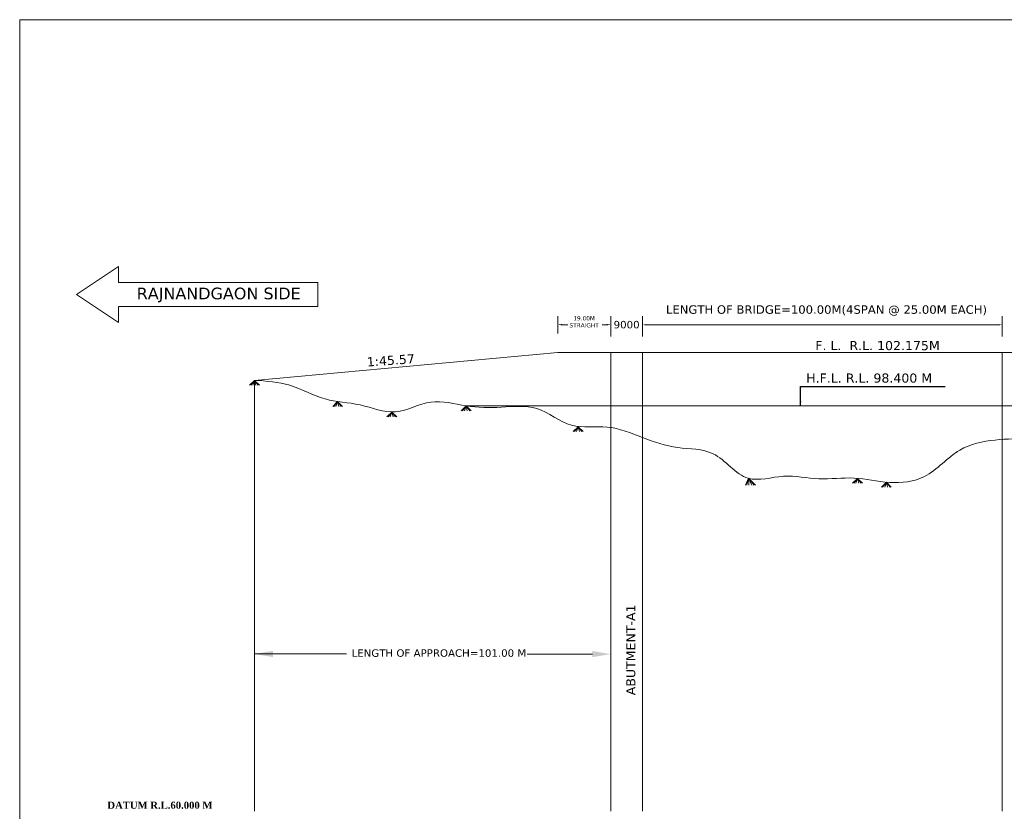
# Model space of a CAD drawing. Header units: feet. Extents: x -7746059455 to -3872629402, y -13315170761 to -6657188523.
# Tile 42 of 52: x -3872697697 to -3872662798, y -6657558385 to -6657530316. Entities that reach past the tile are written whole.
import ezdxf

# ---------------------------------------------------------------- set-up
doc = ezdxf.new("R2010")
doc.units = ezdxf.units.FT
doc.header["$MEASUREMENT"] = 0
doc.layers.add('TEX', color=6, linetype='Continuous')
doc.styles.get("Standard").update_dxf_attribs({"font": 'verdana.ttf', "height": 264})
doc.dimstyles.new('Copy of ISO-25--------4', dxfattribs={"dimtxt": 200, "dimasz": 150, "dimexe": 300, "dimexo": 300, "dimgap": 0.02, "dimtad": 0, "dimtih": 1, "dimtoh": 1, "dimdec": 0, "dimlfac": 4, "dimdsep": 46, "dimtxsty": 'Standard', "dimcen": 150, "dimclrd": 1, "dimclre": 1, "dimclrt": 1, "dimadec": 0, "dimazin": 0, "dimtfac": 1, "dimtdec": 0, "dimtmove": 2, "dimatfit": 3, "dimfxl": 300, "dimarcsym": 0})

msp = doc.modelspace()

# ---------------------------------------------------------------- linework, layer by layer
at = {"layer": 'TEX', "color": 7, "lineweight": 9, "ltscale": 20}
for p, q in [((-3872687125.327003, -6657539636.447472), (-3872694197.172199, -6657539636.447471)), ((-3872687125.327003, -6657540480.681451), (-3872687125.327003, -6657539636.447471)), ((-3872694197.172199, -6657540480.681451), (-3872687125.327003, -6657540480.681451)), ((-3872678622.52843, -6657541437.705831), (-3872678622.52843, -6657540826.447464)), ((-3872676747.528426, -6657541554.97081), (-3872676747.528426, -6657540831.447468)), ((-3872675622.52843, -6657541437.705834), (-3872675622.52843, -6657540831.447468)), ((-3872675621.118276, -6657541554.97081), (-3872675621.118276, -6657540831.447468)), ((-3872662872.528435, -6657541555.205831), (-3872662872.528435, -6657540831.682488)), ((-3872662872.528434, -6657541437.70583), (-3872662872.528434, -6657540831.447463)), ((-3872678472.52843, -6657541132.076647), (-3872678272.52843, -6657541132.076647)), ((-3872676897.528426, -6657541131.447468), (-3872677047.528426, -6657541131.447468)), ((-3872676496.118276, -6657541131.447468), (-3872676494.708121, -6657541131.447468)), ((-3872675475.348738, -6657541131.682499), (-3872674823.954889, -6657541131.682498)), ((-3872674822.528429, -6657541131.447473), (-3872664171.101968, -6657541131.682497)), ((-3872663022.528434, -6657541134.576647), (-3872664172.528429, -6657541131.682497)), ((-3872664021.118275, -6657541131.682497), (-3872664171.101968, -6657541131.682497)), ((-3872662872.528434, -6657541134.576647), (-3872662871.11828, -6657541134.576647)), ((-3872689372.52843, -6657543105.205842), (-3872678622.528428, -6657542117.705841)), ((-3872660873.938582, -6657542117.705838), (-3872678622.528428, -6657542117.705841)), ((-3872676747.528426, -6657558385.205833), (-3872676747.528426, -6657542117.70584)), ((-3872675622.52843, -6657558385.205833), (-3872675622.52843, -6657542117.705835)), ((-3872662872.528435, -6657558385.205825), (-3872662872.528435, -6657542117.705831)), ((-3872689372.52843, -6657543105.205842), (-3872689547.185067, -6657543279.664178)), ((-3872689372.52843, -6657543105.205842), (-3872689547.185067, -6657543279.664178)), ((-3872689372.52843, -6657543105.205842), (-3872689505.945973, -6657543279.664178)), ((-3872689372.52843, -6657543105.205842), (-3872689505.945973, -6657543279.664178)), ((-3872689372.52843, -6657543105.205842), (-3872689432.095883, -6657543279.664186)), ((-3872689372.52843, -6657543105.205842), (-3872689432.095883, -6657543279.664186)), ((-3872689372.52843, -6657558385.205845), (-3872689372.52843, -6657543105.205842)), ((-3872689372.52843, -6657543105.205842), (-3872689197.87179, -6657543279.664178)), ((-3872689372.52843, -6657543105.205842), (-3872689242.653073, -6657543279.664178)), ((-3872689372.52843, -6657543105.205842), (-3872689331.367701, -6657543279.664186)), ((-3872689372.52843, -6657543105.205842), (-3872689197.87179, -6657543279.664178)), ((-3872689372.52843, -6657543105.205842), (-3872689242.653073, -6657543279.664178)), ((-3872689372.52843, -6657543105.205842), (-3872689331.367701, -6657543279.664186)), ((-3872686427.321414, -6657543858.29874), (-3872686601.978052, -6657544032.757076)), ((-3872686427.321414, -6657543858.29874), (-3872686560.738958, -6657544032.757076)), ((-3872686427.321414, -6657543858.29874), (-3872686486.888868, -6657544032.757084)), ((-3872686427.321414, -6657543858.29874), (-3872686252.664775, -6657544032.757076)), ((-3872686427.321414, -6657543858.29874), (-3872686297.446058, -6657544032.757076)), ((-3872686427.321414, -6657543858.29874), (-3872686386.160686, -6657544032.757084)), ((-3872684504.785385, -6657544228.778718), (-3872684679.442022, -6657544403.237054)), ((-3872684504.785385, -6657544228.778718), (-3872684638.202928, -6657544403.237054)), ((-3872684504.785385, -6657544228.778718), (-3872684564.352838, -6657544403.237062)), ((-3872684504.785385, -6657544228.778718), (-3872684330.128746, -6657544403.237054)), ((-3872684504.785385, -6657544228.778718), (-3872684374.910028, -6657544403.237054)), ((-3872684504.785385, -6657544228.778718), (-3872684463.624656, -6657544403.237062)), ((-3872681872.52843, -6657544005.205841), (-3872682047.185067, -6657544179.664177)), ((-3872681872.52843, -6657544005.205841), (-3872682005.945973, -6657544179.664177)), ((-3872681872.52843, -6657544005.205841), (-3872681932.095883, -6657544179.664185)), ((-3872681872.52843, -6657544005.205841), (-3872655622.52843, -6657544005.205838)), ((-3872681872.52843, -6657544005.205841), (-3872681697.87179, -6657544179.664177)), ((-3872681872.52843, -6657544005.205841), (-3872681742.653073, -6657544179.664177)), ((-3872681872.52843, -6657544005.205841), (-3872681831.367701, -6657544179.664185)), ((-3872677900.314137, -6657544747.571383), (-3872678074.970774, -6657544922.029719)), ((-3872677900.314137, -6657544747.571383), (-3872678033.73168, -6657544922.029719)), ((-3872677900.314137, -6657544747.571383), (-3872677959.88159, -6657544922.029727)), ((-3872677900.314137, -6657544747.571383), (-3872677725.657498, -6657544922.029719)), ((-3872677900.314137, -6657544747.571383), (-3872677770.43878, -6657544922.029719)), ((-3872677900.314137, -6657544747.571383), (-3872677859.153409, -6657544922.029727)), ((-3872671870.395067, -6657546568.955255), (-3872671965.005349, -6657546823.369061)), ((-3872671870.395067, -6657546568.955255), (-3872671923.766255, -6657546823.369061)), ((-3872671870.395067, -6657546568.955255), (-3872671615.692073, -6657546823.369061)), ((-3872671870.395067, -6657546568.955255), (-3872671660.473355, -6657546823.369061)), ((-3872671870.395067, -6657546568.955255), (-3872671849.916165, -6657546823.369069)), ((-3872671870.395067, -6657546568.955255), (-3872671749.187984, -6657546823.369069)), ((-3872668000.10116, -6657546578.721802), (-3872668174.757797, -6657546753.180138)), ((-3872668000.10116, -6657546578.721802), (-3872668174.757797, -6657546753.180138)), ((-3872668000.10116, -6657546578.721802), (-3872668133.518703, -6657546753.180138)), ((-3872668000.10116, -6657546578.721802), (-3872668133.518703, -6657546753.180138)), ((-3872668000.10116, -6657546578.721802), (-3872668059.668613, -6657546753.180145)), ((-3872668000.10116, -6657546578.721802), (-3872668059.668613, -6657546753.180145)), ((-3872668000.10116, -6657546578.721802), (-3872667825.444521, -6657546753.180138)), ((-3872668000.10116, -6657546578.721802), (-3872667870.225803, -6657546753.180138)), ((-3872668000.10116, -6657546578.721802), (-3872667958.940432, -6657546753.180145)), ((-3872668000.10116, -6657546578.721802), (-3872667825.444521, -6657546753.180138)), ((-3872668000.10116, -6657546578.721802), (-3872667870.225803, -6657546753.180138)), ((-3872668000.10116, -6657546578.721802), (-3872667958.940432, -6657546753.180145)), ((-3872666977.270234, -6657546718.721802), (-3872667151.926871, -6657546893.180138)), ((-3872666977.270234, -6657546718.721802), (-3872667110.687778, -6657546893.180138)), ((-3872666977.270234, -6657546718.721802), (-3872667036.837687, -6657546893.180145)), ((-3872666977.270234, -6657546718.721802), (-3872666802.613595, -6657546893.180138)), ((-3872666977.270234, -6657546718.721802), (-3872666847.394877, -6657546893.180138)), ((-3872666977.270234, -6657546718.721802), (-3872666936.109506, -6657546893.180145)), ((-3872689347.528429, -6657552806.472897), (-3872686118.423413, -6657552806.472897)), ((-3872677396.118277, -6657552811.574872), (-3872679711.531179, -6657552811.574872))]:
    msp.add_line(p, q, dxfattribs=at)
msp.add_lwpolyline([(-3872697696.905229, -6657530316.447471), (-3872632146.905229, -6657530316.447471), (-3872632146.905229, -6657576521.138968), (-3872697696.905229, -6657576521.138968)], close=True, dxfattribs=at)
for points in [[(-3872694197.172199, -6657539636.447471), (-3872694197.172199, -6657539063.419265), (-3872695685.327003, -6657540058.564463)], [(-3872694197.172199, -6657540480.681451), (-3872694197.172199, -6657541053.709656), (-3872695685.327003, -6657540058.564463)]]:
    msp.add_lwpolyline(points, dxfattribs=at)
msp.add_spline([(-3872689372.52843, -6657543105.205842), (-3872688122.52843, -6657543280.205842), (-3872686872.52843, -6657543765.205842), (-3872685632.52843, -6657543975.205842), (-3872684372.52843, -6657544220.205841), (-3872683122.52843, -6657543875.205841), (-3872681872.52843, -6657544005.205841), (-3872680622.52843, -6657544055.205841), (-3872679372.52843, -6657544105.205841), (-3872678132.52843, -6657544695.205841), (-3872676872.52843, -6657544760.20584), (-3872675622.52843, -6657545130.20584), (-3872674372.52843, -6657545485.20584), (-3872673122.528428, -6657545705.20584), (-3872671872.52843, -6657546575.20584), (-3872670622.52843, -6657546505.20584), (-3872669372.52843, -6657546595.205844), (-3872668122.52843, -6657546570.205839), (-3872666872.52843, -6657546725.205839), (-3872665622.52843, -6657546510.205839), (-3872664372.52843, -6657545575.205839), (-3872663122.52843, -6657545220.205838), (-3872661872.52843, -6657545156.447478), (-3872660622.52843, -6657544955.205838), (-3872659392.52843, -6657544505.205838), (-3872658122.52843, -6657544285.205838), (-3872656872.52843, -6657544010.205838), (-3872655622.52843, -6657544005.205838), (-3872654372.52843, -6657543100.205838), (-3872653122.528429, -6657542855.205838), (-3872651872.528427, -6657542270.205839), (-3872650622.528427, -6657542270.205842), (-3872649372.528428, -6657542295.205839), (-3872648122.528427, -6657542255.205839), (-3872646872.528427, -6657542260.205839)], degree=3, dxfattribs=at)
for points in [[(-3872678472.52843, -6657541107.076647), (-3872678472.52843, -6657541157.076647), (-3872678622.52843, -6657541132.076647)], [(-3872676897.528426, -6657541106.447468), (-3872676897.528426, -6657541156.447468), (-3872676747.528426, -6657541131.447468)], [(-3872675475.348738, -6657541109.811676), (-3872675475.348738, -6657541159.811676), (-3872675625.348738, -6657541134.811676)], [(-3872663022.528434, -6657541109.576647), (-3872663022.528434, -6657541159.576647), (-3872662872.528434, -6657541134.576647)], [(-3872663021.11828, -6657541109.576647), (-3872663021.11828, -6657541159.576647), (-3872662871.11828, -6657541134.576647)], [(-3872688722.52843, -6657552698.139564), (-3872688722.52843, -6657552914.80623), (-3872689372.52843, -6657552806.472897)], [(-3872677396.118277, -6657552703.241539), (-3872677396.118277, -6657552919.908205), (-3872676746.118277, -6657552811.574872)]]:
    msp.add_solid(points, dxfattribs=at)

# ---------------------------------------------------------------- texts
for s, insert, char_height, width, attachment_point in [('RAJNANDGAON SIDE', (-3872693550.718714, -6657539817.280947), 412.776, 6187.97034431, 1), ('LENGTH OF BRIDGE=100.00M(4SPAN @ 25.00M EACH)', (-3872669100.981081, -6657540629.533688), 300, 11996.62394142, 5), ('19.00M \\PSTRAIGHT', (-3872677691.278839, -6657541029.792947), 150, 1913.7329998, 5), ('F. L.  R.L. 102.175M', (-3872669497.52843, -6657541875.166674), 324, 17393.14995337, 4), ('H.F.L. R.L. 98.400 M', (-3872669819.175854, -6657543026.101649), 324, 5031.08566952, 4), ('\\A1;LENGTH OF APPROACH=101.00 M', (-3872682839.242259, -6657552776.113341), 264, 6606.75995064, 5), ('{\\fTimes New Roman|b1|i0|c0|p18;DATUM R.L.60.000 M}', (-3872692726.226979, -6657558043.801549), 250, 6355.93890626, 2)]:
    msp.add_mtext(s, dxfattribs=dict(at, insert=insert, char_height=char_height, width=width, attachment_point=attachment_point))
at = {"layer": 'TEX', "color": 7, "lineweight": 9, "ltscale": 20, "insert": (-3872676184.488983, -6657541131.447468), "char_height": 264, "attachment_point": 5}
msp.add_mtext('9000', dxfattribs=at)
at = {"layer": 'TEX', "color": 7, "lineweight": 9, "ltscale": 20, "char_height": 324}
for s, insert, width, attachment_point, rotation in [('1:45.57', (-3872685406.387171, -6657542292.647355), 1761.28463148, 1, 4.106917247), ('ABUTMENT-A1', (-3872675869.882184, -6657554271.183486), 4090.00000286, 7, 90)]:
    msp.add_mtext(s, dxfattribs=dict(at, insert=insert, width=width, attachment_point=attachment_point, rotation=rotation))

# ---------------------------------------------------------------- leaders
at = {"layer": 'TEX', "color": 7, "lineweight": 9, "ltscale": 20}
msp.add_leader([(-3872670017.52843, -6657544001.994761), (-3872670017.52843, -6657543325.115575), (-3872664897.52843, -6657543325.115575)], dimstyle='Copy of ISO-25--------4', override={"dimclrd": 7, "dimclre": 7, "dimclrt": 7}, dxfattribs=at)

doc.saveas('drawing.dxf')
